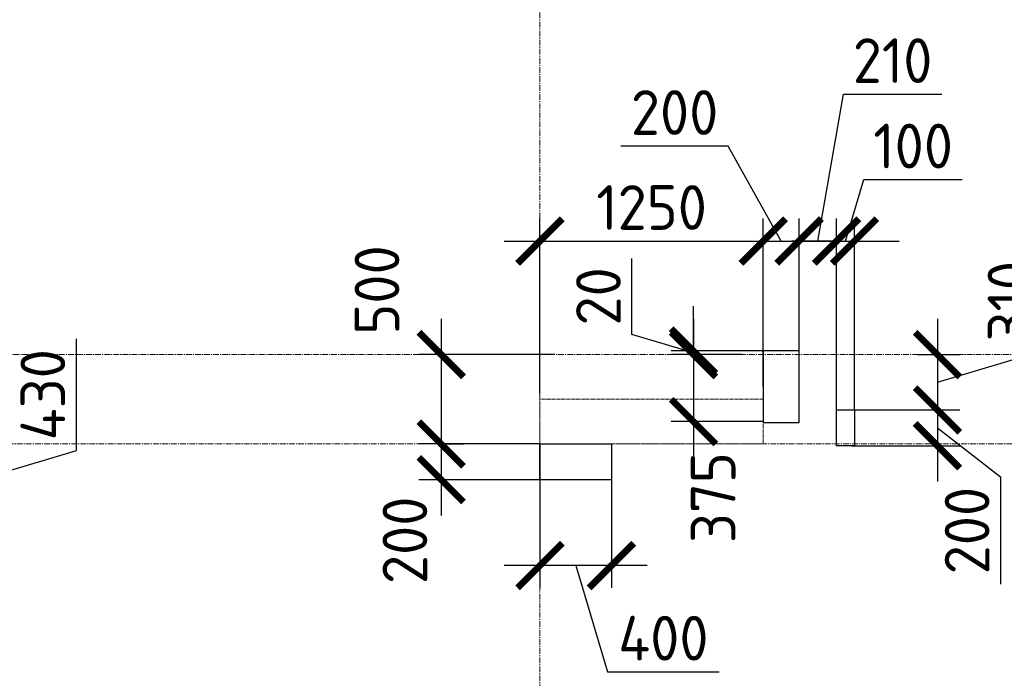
# Model space of a CAD drawing. Header units: millimetres. Extents: x 448962 to 1440104, y -326645 to -197113.
# Tile 27 of 256: x 520092 to 525602, y -255482 to -251798. Entities that reach past the tile are written whole.
import ezdxf

# ---------------------------------------------------------------- set-up
doc = ezdxf.new("R2010")
doc.units = ezdxf.units.MM
for name, pattern in [('01 Штриховая _4 мм_', [6, 3.5, -2.5]), ('______5', [1100, 800, -100, 100, -100]), ('осевая', [50.8, 31.75, -6.35, 6.35, -6.35])]:
    doc.linetypes.add(name, pattern=pattern)
for name, color, linetype, lineweight in [('ВК__отв в полу 1-2 эт', 6, 'Continuous', 25), ('Оси', 40, '______5', 18), ('РАЗМЕРЫ', 1, 'Continuous', 9), ('СТЕНЫ', 3, 'Continuous', 30)]:
    doc.layers.add(name, color=color, linetype=linetype, lineweight=lineweight)
doc.styles.add('GOST-2.304_Type-B', font='GOST_Common.ttf')
doc.styles.add('ГОСТ', font='GOST_Common.ttf')
doc.dimstyles.new('СПДС', dxfattribs={"dimscale": 100, "dimtxt": 2.5, "dimasz": 2.5, "dimexe": 1.25, "dimexo": 0, "dimtad": 1, "dimdec": 0, "dimtxsty": 'GOST-2.304_Type-B', "dimblk": 'ARCHTICK', "dimcen": 2.5, "dimdle": 2, "dimadec": 0, "dimazin": 2, "dimtfac": 0.75, "dimtdec": 0, "dimtmove": 1, "dimatfit": 3, "dimfxl": 1, "dimtolj": 1, "dimarcsym": 1})

# ---------------------------------------------------------------- blocks, each defined once
blk = doc.blocks.new('_ArchTick')
at = {"color": 0, "linetype": 'ByBlock', "const_width": 0.15}
blk.add_lwpolyline([(-0.5, -0.5), (0.5, 0.5)], dxfattribs=at)
blk = doc.blocks.new('*D40')
at = {"layer": 'DEFPOINTS', "color": 0, "transparency": 16777216}
for p in [(519343.1, -254171.3), (519303.3, -254601.3), (519815.6, -254601.3)]:
    blk.add_point(p, dxfattribs=at)
at = {"layer": 'РАЗМЕРЫ', "color": 0, "lineweight": -2, "transparency": 16777216}
for p, q in [((520409.4, -254208.2), (520409.4, -253583.2)), ((519815.6, -253971.3), (519815.6, -254801.3)), ((519343.1, -254171.3), (519940.6, -254171.3)), ((519815.6, -254386.3), (520409.4, -254208.2)), ((519303.3, -254601.3), (519940.6, -254601.3))]:
    blk.add_line(p, q, dxfattribs=at)
at = {"layer": 'РАЗМЕРЫ', "color": 0, "lineweight": -2, "transparency": 16777216, "xscale": 250, "yscale": 250, "zscale": 250}
for p, rotation in [((519815.6, -254171.3), 90), ((519815.6, -254601.3), 270)]:
    blk.add_blockref('_ArchTick', p, dxfattribs=dict(at, rotation=rotation))
at = {"layer": 'РАЗМЕРЫ', "color": 0, "lineweight": 0, "transparency": 16777216, "insert": (520221.9, -253895.7), "char_height": 250, "attachment_point": 5, "rotation": 90, "style": 'GOST-2.304_Type-B'}
blk.add_mtext('\\A1;430', dxfattribs=at)
blk = doc.blocks.new('*D56')
at = {"layer": 'DEFPOINTS', "color": 0, "transparency": 16777216}
for p in [(524253.2, -253035.8), (524253.2, -253851.3), (523003.4, -253889.6)]:
    blk.add_point(p, dxfattribs=at)
at = {"layer": 'РАЗМЕРЫ', "color": 0, "lineweight": -2, "transparency": 16777216}
for p, q in [((523003.4, -253889.6), (523003.4, -252910.8)), ((524253.2, -253851.3), (524253.2, -252910.8)), ((522803.4, -253035.8), (524453.2, -253035.8))]:
    blk.add_line(p, q, dxfattribs=at)
at = {"layer": 'РАЗМЕРЫ', "color": 0, "lineweight": -2, "transparency": 16777216, "xscale": 250, "yscale": 250, "zscale": 250, "rotation": 180}
blk.add_blockref('_ArchTick', (523003.4, -253035.8), dxfattribs=at)
at = {"layer": 'РАЗМЕРЫ', "color": 0, "lineweight": -2, "transparency": 16777216, "xscale": 250, "yscale": 250, "zscale": 250}
blk.add_blockref('_ArchTick', (524253.2, -253035.8), dxfattribs=at)
at = {"layer": 'РАЗМЕРЫ', "color": 0, "lineweight": 0, "transparency": 16777216, "insert": (523628.3, -252848.3), "char_height": 250, "attachment_point": 5, "style": 'GOST-2.304_Type-B'}
blk.add_mtext('\\A1;1250', dxfattribs=at)
blk = doc.blocks.new('*D57')
at = {"layer": 'DEFPOINTS', "color": 0, "transparency": 16777216}
for p in [(524453.2, -253035.8), (524253.2, -253851.3), (524453.2, -253851.1)]:
    blk.add_point(p, dxfattribs=at)
at = {"layer": 'РАЗМЕРЫ', "color": 0, "lineweight": -2, "transparency": 16777216}
for p, q in [((524056.9, -252504.5), (523456.9, -252504.5)), ((524353.2, -253035.8), (524056.9, -252504.5)), ((524253.2, -253851.3), (524253.2, -252910.8)), ((524453.2, -253851.1), (524453.2, -252910.8)), ((524053.2, -253035.8), (524653.2, -253035.8))]:
    blk.add_line(p, q, dxfattribs=at)
at = {"layer": 'РАЗМЕРЫ', "color": 0, "lineweight": -2, "transparency": 16777216, "xscale": 250, "yscale": 250, "zscale": 250, "rotation": 180}
blk.add_blockref('_ArchTick', (524253.2, -253035.8), dxfattribs=at)
at = {"layer": 'РАЗМЕРЫ', "color": 0, "lineweight": -2, "transparency": 16777216, "xscale": 250, "yscale": 250, "zscale": 250}
blk.add_blockref('_ArchTick', (524453.2, -253035.8), dxfattribs=at)
at = {"layer": 'РАЗМЕРЫ', "color": 0, "lineweight": 0, "transparency": 16777216, "insert": (523756.9, -252317), "char_height": 250, "attachment_point": 5, "style": 'GOST-2.304_Type-B'}
blk.add_mtext('\\A1;200', dxfattribs=at)
blk = doc.blocks.new('*D58')
at = {"layer": 'DEFPOINTS', "color": 0, "transparency": 16777216}
for p in [(524663.6, -253035.8), (524453.2, -253736.3), (524663.6, -253980.9)]:
    blk.add_point(p, dxfattribs=at)
at = {"layer": 'РАЗМЕРЫ', "color": 0, "lineweight": -2, "transparency": 16777216}
for p, q in [((524558.4, -253035.8), (524701.7, -252214.2)), ((524701.7, -252214.2), (525251.7, -252214.2)), ((524453.2, -253736.3), (524453.2, -252910.8)), ((524663.6, -253980.9), (524663.6, -252910.8)), ((524253.2, -253035.8), (524863.6, -253035.8))]:
    blk.add_line(p, q, dxfattribs=at)
at = {"layer": 'РАЗМЕРЫ', "color": 0, "lineweight": -2, "transparency": 16777216, "xscale": 250, "yscale": 250, "zscale": 250, "rotation": 180}
blk.add_blockref('_ArchTick', (524453.2, -253035.8), dxfattribs=at)
at = {"layer": 'РАЗМЕРЫ', "color": 0, "lineweight": -2, "transparency": 16777216, "xscale": 250, "yscale": 250, "zscale": 250}
blk.add_blockref('_ArchTick', (524663.6, -253035.8), dxfattribs=at)
at = {"layer": 'РАЗМЕРЫ', "color": 0, "lineweight": 0, "transparency": 16777216, "insert": (524976.7, -252026.7), "char_height": 250, "attachment_point": 5, "style": 'GOST-2.304_Type-B'}
blk.add_mtext('\\A1;210', dxfattribs=at)
blk = doc.blocks.new('*D59')
at = {"layer": 'DEFPOINTS', "color": 0, "transparency": 16777216}
for p in [(524763.6, -253035.8), (524663.6, -253174.1), (524763.6, -253980.9)]:
    blk.add_point(p, dxfattribs=at)
at = {"layer": 'РАЗМЕРЫ', "color": 0, "lineweight": -2, "transparency": 16777216}
for p, q in [((524713.6, -253035.8), (524816.7, -252692)), ((524816.7, -252692), (525366.7, -252692)), ((524663.6, -253174.1), (524663.6, -252910.8)), ((524763.6, -253980.9), (524763.6, -252910.8)), ((524663.6, -253035.8), (524413.6, -253035.8)), ((524663.6, -253035.8), (524763.6, -253035.8)), ((524663.6, -253035.8), (524763.6, -253035.8)), ((524763.6, -253035.8), (525013.6, -253035.8))]:
    blk.add_line(p, q, dxfattribs=at)
at = {"layer": 'РАЗМЕРЫ', "color": 0, "lineweight": -2, "transparency": 16777216, "xscale": 250, "yscale": 250, "zscale": 250}
blk.add_blockref('_ArchTick', (524663.6, -253035.8), dxfattribs=at)
at = {"layer": 'РАЗМЕРЫ', "color": 0, "lineweight": -2, "transparency": 16777216, "xscale": 250, "yscale": 250, "zscale": 250, "rotation": 180}
blk.add_blockref('_ArchTick', (524763.6, -253035.8), dxfattribs=at)
at = {"layer": 'РАЗМЕРЫ', "color": 0, "lineweight": 0, "transparency": 16777216, "insert": (525091.7, -252504.5), "char_height": 250, "attachment_point": 5, "style": 'GOST-2.304_Type-B'}
blk.add_mtext('\\A1;100', dxfattribs=at)
blk = doc.blocks.new('*D60')
at = {"layer": 'DEFPOINTS', "color": 0, "transparency": 16777216}
for p in [(524133.6, -253671.3), (523862.2, -254046.3), (524253.2, -254046.3)]:
    blk.add_point(p, dxfattribs=at)
at = {"layer": 'РАЗМЕРЫ', "color": 0, "lineweight": -2, "transparency": 16777216}
for p, q in [((523862.2, -253471.3), (523862.2, -254246.3)), ((524133.6, -253671.3), (523737.2, -253671.3)), ((524253.2, -254046.3), (523737.2, -254046.3))]:
    blk.add_line(p, q, dxfattribs=at)
at = {"layer": 'РАЗМЕРЫ', "color": 0, "lineweight": -2, "transparency": 16777216, "xscale": 250, "yscale": 250, "zscale": 250}
for p, rotation in [((523862.2, -253671.3), 90), ((523862.2, -254046.3), 270)]:
    blk.add_blockref('_ArchTick', p, dxfattribs=dict(at, rotation=rotation))
at = {"layer": 'РАЗМЕРЫ', "color": 0, "lineweight": 0, "transparency": 16777216, "insert": (523972.7, -254471.1), "char_height": 250, "attachment_point": 5, "rotation": 90, "style": 'GOST-2.304_Type-B'}
blk.add_mtext('\\A1;375', dxfattribs=at)
blk = doc.blocks.new('*D61')
at = {"layer": 'DEFPOINTS', "color": 0, "transparency": 16777216}
for p in [(525116.7, -253671.3), (524713.6, -253980.9), (525227.5, -253980.9)]:
    blk.add_point(p, dxfattribs=at)
at = {"layer": 'РАЗМЕРЫ', "color": 0, "lineweight": -2, "transparency": 16777216}
for p, q in [((525821.2, -253648), (525821.2, -253098)), ((525227.5, -253471.3), (525227.5, -254180.9)), ((525227.5, -253826.1), (525821.2, -253648)), ((525116.7, -253671.3), (525352.5, -253671.3)), ((524713.6, -253980.9), (525352.5, -253980.9))]:
    blk.add_line(p, q, dxfattribs=at)
at = {"layer": 'РАЗМЕРЫ', "color": 0, "lineweight": -2, "transparency": 16777216, "xscale": 250, "yscale": 250, "zscale": 250}
for p, rotation in [((525227.5, -253671.3), 90), ((525227.5, -253980.9), 270)]:
    blk.add_blockref('_ArchTick', p, dxfattribs=dict(at, rotation=rotation))
at = {"layer": 'РАЗМЕРЫ', "color": 0, "lineweight": 0, "transparency": 16777216, "insert": (525633.7, -253373), "char_height": 250, "attachment_point": 5, "rotation": 90, "style": 'GOST-2.304_Type-B'}
blk.add_mtext('\\A1;310', dxfattribs=at)
blk = doc.blocks.new('*D62')
at = {"layer": 'DEFPOINTS', "color": 0, "transparency": 16777216}
for p in [(524982.4, -253980.9), (524748, -254180.9), (525227.5, -254180.9)]:
    blk.add_point(p, dxfattribs=at)
at = {"layer": 'РАЗМЕРЫ', "color": 0, "lineweight": -2, "transparency": 16777216}
for p, q in [((525227.5, -253780.9), (525227.5, -254380.9)), ((524982.4, -253980.9), (525352.5, -253980.9)), ((525227.5, -254080.9), (525581, -254355.9)), ((524748, -254180.9), (525352.5, -254180.9)), ((525581, -254355.9), (525581, -254955.9))]:
    blk.add_line(p, q, dxfattribs=at)
at = {"layer": 'РАЗМЕРЫ', "color": 0, "lineweight": -2, "transparency": 16777216, "xscale": 250, "yscale": 250, "zscale": 250}
for p, rotation in [((525227.5, -253980.9), 90), ((525227.5, -254180.9), 270)]:
    blk.add_blockref('_ArchTick', p, dxfattribs=dict(at, rotation=rotation))
at = {"layer": 'РАЗМЕРЫ', "color": 0, "lineweight": 0, "transparency": 16777216, "insert": (525393.5, -254655.9), "char_height": 250, "attachment_point": 5, "rotation": 90, "style": 'GOST-2.304_Type-B'}
blk.add_mtext('\\A1;200', dxfattribs=at)
blk = doc.blocks.new('оси плит')
at = {"layer": 'Оси', "color": 16, "linetype": 'осевая', "lineweight": 0, "transparency": 33554687}
for p, q in [((527342.3, -202894.1), (527342.3, -231285.8)), ((519570.9, -208617.4), (573160.2, -208617.4)), ((520148.3, -209117.4), (572483.7, -209117.4))]:
    blk.add_line(p, q, dxfattribs=at)
blk = doc.blocks.new('стены  тп')
at = {"layer": 'СТЕНЫ', "color": 251, "linetype": '01 Штриховая _4 мм_', "lineweight": 0, "true_color": 0x636466}
for p, q in [((548062.1, -320375.7, 3100), (546812.3, -320375.7, 3100)), ((546812.3, -320375.7, 3100), (546812.3, -320625.7, 3100)), ((548062.1, -320625.7, 3100), (548062.1, -320375.7, 3100)), ((546812.3, -320625.7, 3100), (548062.1, -320625.7, 3100))]:
    blk.add_line(p, q, dxfattribs=at)
blk = doc.blocks.new('отверстия новые')
at = {"layer": 'ВК__отв в полу 1-2 эт', "color": 5, "lineweight": 30}
blk.add_lwpolyline([(680743.8, -395419.8), (680943.8, -395419.8), (680943.8, -395019.4), (680743.8, -395019.4)], close=True, dxfattribs=at)
at = {"layer": 'ВК__отв в полу 1-2 эт', "color": 5, "lineweight": 30, "ltscale": 100}
for points in [[(679494, -395739.8), (679494, -395739.8), (679494, -395539.8), (679494, -395539.8)], [(679894, -395739.8), (679494, -395739.8), (679494, -395539.8), (679894, -395539.8)], [(679494, -395739.8), (679494, -395739.8), (679494, -395539.8), (679494, -395539.8)], [(679894, -395739.8), (679494, -395739.8), (679494, -395539.8), (679894, -395539.8)]]:
    blk.add_lwpolyline(points, close=True, dxfattribs=at)
blk = doc.blocks.new('*D819')
at = {"layer": 'DEFPOINTS', "color": 0, "transparency": 16777216}
for p in [(523003.3, -254171.3), (522451, -254371.3), (523003.3, -254371.3)]:
    blk.add_point(p, dxfattribs=at)
at = {"layer": 'РАЗМЕРЫ', "color": 0, "lineweight": -2, "transparency": 16777216}
for p, q in [((522451, -253971.3), (522451, -254571.3)), ((523003.3, -254171.3), (522326, -254171.3)), ((523003.3, -254371.3), (522326, -254371.3))]:
    blk.add_line(p, q, dxfattribs=at)
at = {"layer": 'РАЗМЕРЫ', "color": 0, "lineweight": -2, "transparency": 16777216, "xscale": 250, "yscale": 250, "zscale": 250}
for p, rotation in [((522451, -254171.3), 90), ((522451, -254371.3), 270)]:
    blk.add_blockref('_ArchTick', p, dxfattribs=dict(at, rotation=rotation))
at = {"layer": 'РАЗМЕРЫ', "color": 0, "lineweight": 0, "transparency": 16777216, "insert": (522247.9, -254710.2), "char_height": 250, "attachment_point": 5, "rotation": 90, "style": 'GOST-2.304_Type-B'}
blk.add_mtext('\\A1;200', dxfattribs=at)
blk = doc.blocks.new('*D820')
at = {"layer": 'DEFPOINTS', "color": 0, "transparency": 16777216}
for p in [(523003.4, -254371.3), (523403.3, -254371.3), (523003.4, -254851.5)]:
    blk.add_point(p, dxfattribs=at)
at = {"layer": 'РАЗМЕРЫ', "color": 0, "lineweight": -2, "transparency": 16777216}
for p, q in [((523003.4, -254371.3), (523003.4, -254976.5)), ((523403.3, -254371.3), (523403.3, -254976.5)), ((523603.3, -254851.5), (522803.4, -254851.5)), ((523203.4, -254851.5), (523381.5, -255445.2)), ((523381.5, -255445.2), (524006.5, -255445.2))]:
    blk.add_line(p, q, dxfattribs=at)
at = {"layer": 'РАЗМЕРЫ', "color": 0, "lineweight": -2, "transparency": 16777216, "xscale": 250, "yscale": 250, "zscale": 250, "rotation": 180}
blk.add_blockref('_ArchTick', (523003.4, -254851.5), dxfattribs=at)
at = {"layer": 'РАЗМЕРЫ', "color": 0, "lineweight": -2, "transparency": 16777216, "xscale": 250, "yscale": 250, "zscale": 250}
blk.add_blockref('_ArchTick', (523403.3, -254851.5), dxfattribs=at)
at = {"layer": 'РАЗМЕРЫ', "color": 0, "lineweight": 0, "transparency": 16777216, "insert": (523694, -255257.7), "char_height": 250, "attachment_point": 5, "style": 'GOST-2.304_Type-B'}
blk.add_mtext('\\A1;400', dxfattribs=at)
blk = doc.blocks.new('*D821')
at = {"layer": 'DEFPOINTS', "color": 0, "transparency": 16777216}
for p in [(523086.2, -253671.3), (522451, -254171.3), (522451, -254171.3)]:
    blk.add_point(p, dxfattribs=at)
at = {"layer": 'РАЗМЕРЫ', "color": 0, "lineweight": -2, "transparency": 16777216}
for p, q in [((522451, -253471.3), (522451, -254371.3)), ((523086.2, -253671.3), (522326, -253671.3)), ((522451, -254171.3), (522576, -254171.3))]:
    blk.add_line(p, q, dxfattribs=at)
at = {"layer": 'РАЗМЕРЫ', "color": 0, "lineweight": -2, "transparency": 16777216, "xscale": 250, "yscale": 250, "zscale": 250}
for p, rotation in [((522451, -253671.3), 90), ((522451, -254171.3), 270)]:
    blk.add_blockref('_ArchTick', p, dxfattribs=dict(at, rotation=rotation))
at = {"layer": 'РАЗМЕРЫ', "color": 0, "lineweight": 0, "transparency": 16777216, "insert": (522091.7, -253309.8), "char_height": 250, "attachment_point": 5, "rotation": 90, "style": 'GOST-2.304_Type-B'}
blk.add_mtext('\\A1;500', dxfattribs=at)
blk = doc.blocks.new('отвестия ов')
at = {"color": 3, "lineweight": 30}
for points in [[(4357294.8, -1445463.1), (4357194.8, -1445463.1), (4357194.8, -1445263.1), (4357294.8, -1445263.1)], [(4357194.8, -1445263.1), (4357294.8, -1445263.1), (4357294.8, -1445463.1), (4357194.8, -1445463.1)]]:
    blk.add_lwpolyline(points, close=True, dxfattribs=at)
blk = doc.blocks.new('*D1032')
at = {"layer": 'DEFPOINTS', "color": 0, "transparency": 16777216}
for p in [(523862.2, -253650.9), (524133.6, -253671.3), (524253.2, -253650.9)]:
    blk.add_point(p, dxfattribs=at)
at = {"layer": 'РАЗМЕРЫ', "color": 0, "lineweight": -2, "transparency": 16777216}
for p, q in [((523518.4, -253558), (523518.4, -253133)), ((523862.2, -253650.9), (523862.2, -253400.9)), ((523862.2, -253661.1), (523518.4, -253558)), ((524253.2, -253650.9), (523737.2, -253650.9)), ((524133.6, -253671.3), (523737.2, -253671.3)), ((523862.2, -253671.3), (523862.2, -253650.9)), ((523862.2, -253671.3), (523862.2, -253650.9)), ((523862.2, -253671.3), (523862.2, -253921.3))]:
    blk.add_line(p, q, dxfattribs=at)
at = {"layer": 'РАЗМЕРЫ', "color": 0, "lineweight": -2, "transparency": 16777216, "xscale": 250, "yscale": 250, "zscale": 250}
for p, rotation in [((523862.2, -253650.9), 270), ((523862.2, -253671.3), 90)]:
    blk.add_blockref('_ArchTick', p, dxfattribs=dict(at, rotation=rotation))
at = {"layer": 'РАЗМЕРЫ', "color": 0, "lineweight": 0, "transparency": 16777216, "insert": (523330.9, -253345.5), "char_height": 250, "attachment_point": 5, "rotation": 90, "style": 'GOST-2.304_Type-B'}
blk.add_mtext('\\A1;20', dxfattribs=at)

msp = doc.modelspace()

# ---------------------------------------------------------------- block references
at = {"layer": 'РАЗМЕРЫ'}
for name, p in [('оси плит', (-4338.8, -45053.9)), ('стены  тп', (-23809, 66454.4, -3100)), ('отверстия новые', (-156490.7, 141368.5))]:
    msp.add_blockref(name, p, dxfattribs=at)
at = {"layer": 'РАЗМЕРЫ', "color": 7, "lineweight": 20}
msp.add_blockref('отвестия ов', (-3832531.2, 1191282.2), dxfattribs=at)

# ---------------------------------------------------------------- texts
note = msp.add_mtext_dynamic_manual_height_columns('\\pi1250;{\\H1.5152x;Общие указания :\\P}Настоящий подраздел разработан в составе рабочей документации на строительство объекта {\\H2.4344x; }"Строительство жилого комплекса со встроенными помещениями общественного-делового и коммерческого {\\H1.3552x; }назначения по адресу: г. Чита, ул. 1-я Коллективная. Жилой дом со встроенными помещениями {\\H1.71569x; }общественно-делового и коммерческого назначения на первом этаже здания и встроенно-пристроенным {\\H1.59543x; }поликлиническим учреждением (поз. 2.2-2.3){\\H1.73486x; }\\P1.^I" Решения рабочей Документации разработаны на основании:{\\H1.67588x; }\\Pзадания на проектирование, выданного заказчиком;{\\H1.60804x; }\\P-^Iрешений стадии "Проектная Документация (проект №24-04-КР.2)"{\\H1.73065x; }\\Pразработанных ООО "Комплексная проектно-сопроводительная компания", утвержденных {\\H1.67728x; }заказчиком;{\\H1.60757x; }\\PВ соответствии с требованиями нормативных документов:{\\H1.63081x; }\\P-^IФЗ №184 "О техническом регулировании";{\\H1.62306x; }\\P-^IФЗ №123 "Технический регламент о требованиях пожарной безопасности";{\\H1.62565x; }\\P-^IСП 20.13330.2016 "Нагрузки и воздействия",{\\H1.62478x; }\\P-^IСП 63.13330.2018 "Бетонные и железобетонные конструкции. Основные положения".{\\H1.62507x; }\\P-^IСП 22.13330.2016 "Основания зданий и сооружений";{\\H1.62498x; }\\P-^IСП 45.13330.2017 "Земляные сооружения, основания и фундаменты".{\\H1.62501x; }\\P2.^IПри работах по устройству монолитных конструкций руководствоваться СП 70.13330.2012 {\\H1.625x; }"Несущие и ограждающие конструкции".{\\H1.625x; }\\P3.^IЗа относительную отметку 0,000 принята отметка чистого пола первого этажа, {\\H1.625x; }соответствующая абсолютной отметке 648,00 в Балтийской системе высот.{\\H1.625x; }\\P4.^IПеречень видов работ, Зля которых необходимо составлять акты освидетельствования {\\H1.625x; }скрытых работ: {\\H1.625x; }\\PБетонные и железобетонные конструкции монолитные:{\\H1.625x; }\\Pармирование; защитные слои,- анкеровка арматуры; установка закладных деталей.{\\H1.625x; }\\PМонтаж сборных железобетонных и бетонных конструкций:{\\H1.625x; }\\Pсварка и антикоррозионное покрыт при отсутствии актов освиветельствования превшествующих {\\H1.625x; }скрытых работ во всех случаях.{\\H1.625x; }\\P1. Железобетонные конструкции разработаны в соответствии СП 22.13330.2016 "Основания зданий и {\\H1.62576x; }сооружений", СП 63.13330.2018 "Бетонные и железобетонные конструкции. Общие положения".{\\H1.62541x; }\\P2. Несущие конструкции здания рассчитаны и запроектированы для данных геологических условий. {\\H1.62486x; }\\P3. Арматура класса А240 и А500С по ГОСТ Р 34028-2016, материал монолитных конструкций ниже {\\H1.62505x; }нуля - бетон тяжелый класса В25 по ГОСТ 26633-2015.{\\H1.62498x; }\\P4. Работы по бетонированию монолитных конструкций вести в соответствии со СП 70.13330.2012 {\\H1.62501x; }"Несущие и ограждающие конструкции".{\\H1.625x; }\\P5. Все строительно-монтажные работы необходимо выполнять в соответствии со СНиП 12-03-2001 {\\H1.625x; }"Безопасность труда в строительстве. Часть 1. Общие требования.", Безопасность труда в строительстве. {\\H1.625x; }Часть 2. Строительное производство". Строительство здания должно производиться в соответствии с {\\H1.625x; }проектом производства работ (ППР).{\\H1.725x; }\\PПри отсутствии ППР производство строительно-монтажных работ запрещается.{\\H1.67917x; }\\P6. Бетон конструкции должны удовлетворять требованиям ГОСТ 26633-2015, ГОСТ 25192-2012.{\\H1.60694x; }\\P7. Бетон следует укладывать в бетонные конструкции горизонтальными слоями одинаковой {\\H1.63102x; }толщины без разрывов, с последовательным направлением укладки в одну сторону во всех слоях.{\\H1.62299x; }\\P8. В начальный период твердения бетон необходимо защищать от попадания атмосферных осадков {\\H1.62567x; }или потерь влаги.{\\H1.62478x; }\\P9. При перерывах в бетонировании устраивать рабочие швы бетонирования. Места рабочих швов {\\H1.62507x; }бетонирования разработать в ППР и согласовать с авторским надзором. С поверхности рабочих швов {\\H1.62498x; }удалить цементную плёнку металлическими щётками с последующей поливкой водой. В рабочем шве {\\H1.62501x; }устанавливать вертикальные сетки из проволоки ячейкой 50x50мм. Поверхность рабочих швов должна быть {\\H1.625x; }перпендикулярна поверхности плиты. {\\H1.625x; }\\P10. Арматурные изделия изготавливать в соответствии с ГОСТ Р 57997-2017, ГОСТ 5264-80, ГОСТ {\\H1.625x; }14098-2014.{\\H1.625x; }\\P11. Плоские сетки и каркасы изготавливать с помощью контактной точечной сварки (кроме {\\H1.725x; }оговоренных случаев).{\\H1.77917x; }\\P12. Расчётные сопротивления сборных соединений и материалы для сборки принимать по табл. Г1, Г2 {\\H1.66111x; }СП 52-101-2003.{\\H1.61296x; }\\P13. Стыки арматурных стержней должны иметь длину перепуска (нахлёстка) не менее указанной в {\\H1.72901x; }проекте. В неоговоренных случаях длину стыка рабочей арматуры внахлёстку без сварки принимать по {\\H1.67783x; }п.8.3.27 СП 52-101-2003. {\\H1.60739x; }\\P14. Толщина защитного слоя бетона для рабочей арматуры должна соответствовать значениям, {\\H1.63087x; }указанным в проекте. {\\H1.62304x; }\\PВ неоговоренных случаях принимать не менее 25мм.{\\H1.62565x; }\\P{\\H1.62478x; }', width=16929.188, gutter_width=1000, heights=[39809.3, 0], dxfattribs=dict(insert=(470783.2, -245157.9), char_height=250, attachment_point=1, style='ГОСТ'))
for column, words in zip(note.columns.linked_columns, ['\\pi1250;15. Уход за свежеуложенным бетоном начинать сразу после укладки бетонной смеси и осуществлять до достижения прочности бетона не менее 70% от проектной.{\\H1.83409x; }\\P16. Распалубку плит  осуществлять по достижении прочности бетона не менее 80% от проектной.{\\H1.55672x; }\\P17. Два крайних арматурных стержня, расположенных по контуру плиты, привязать ко всем {\\H1.64842x; }стержням в местах пересечений.{\\H1.61719x; }\\P18. В процессе производства работ предусмотреть мероприятия по противопожарной защите и {\\H1.6276x; }контролю за выполнением правил пожарной безопасности на всех этапах строительства.{\\H1.62413x; }\\P19. Все работы Выполнять по проекту производства работ (ППР), согласованному с организациями, {\\H1.72529x; }ответственными за эксплуатацию существующих инженерных сетей и дорог на существующей площадке.{\\H1.67907x; }\\P20. Проект рассчитан на производство работ в период положительных температур. В случае {\\H1.60698x; }выполнения работ при отрицательных температурах необходимо выполнять требования СНиП часть 3 по {\\H1.63101x; }производству работ и ППР.{\\H1.623x; }\\P21. При минимальной температуре воздуха до минус 15°С допускается:{\\H1.62567x; }\\P - выдерживание бетона в конструкции методом термоса, при предварительном разогреве бетонной {\\H1.62478x; }смеси, {\\H1.62507x; }\\P -форсированный электроразогрев бетона в конструкции с повторным уплотнением.{\\H1.62498x; }\\PПри минимальной температуре воздуха до минус 25°С допускается:{\\H1.62501x; }\\P -обогрев бетона в греющей опалубке с помощью низкотемпературных электронагревателей,{\\H1.625x; }\\P -электродный сквозной прогреб бетона,{\\H1.625x; }\\P -электрообогрев с помощью греющего провода.{\\H1.625x; }']):
    column.text = words

# ---------------------------------------------------------------- dimensions: what is measured, and where the dimension line sits
at = {"layer": 'РАЗМЕРЫ', "color": 1, "lineweight": 0}
for base, p1, p2, picture, middle in [((524663.6, -253035.8), (524453.2, -253736.3), (524663.6, -253980.9), '*D58', (524764.2, -252214.2)), ((524453.2, -253035.8), (524253.2, -253851.3), (524453.2, -253851.1), '*D57', (523994.4, -252504.5))]:
    dim = msp.add_linear_dim(base=base, p1=p1, p2=p2, dimstyle='СПДС', override={"dimrnd": 5}, dxfattribs=at)
    dim.commit()
    dim.dimension.update_dxf_attribs({"geometry": picture, "text_midpoint": middle, "dimtype": 160})
for base, p1, p2, picture, middle in [((524763.6, -253035.8), (524663.6, -253174.1), (524763.6, -253980.9), '*D59', (524879.2, -252504.5)), ((524253.2, -253035.8), (523003.4, -253889.6), (524253.2, -253851.3), '*D56', (523628.3, -252848.3)), ((523003.4, -254851.5), (523403.3, -254371.3), (523003.4, -254371.3), '*D820', (523444, -255257.7))]:
    dim = msp.add_linear_dim(base=base, p1=p1, p2=p2, dimstyle='СПДС', override={"dimrnd": 5}, dxfattribs=at)
    dim.commit()
    dim.dimension.update_dxf_attribs({"geometry": picture, "text_midpoint": middle})
for base, p1, p2, picture, middle in [((522451, -254171.3), (523086.2, -253671.3), (522451, -254171.3), '*D821', (522279.2, -253309.8)), ((523862.2, -254046.3), (524133.6, -253671.3), (524253.2, -254046.3), '*D60', (524160.2, -254471.1)), ((525227.5, -254180.9), (524982.4, -253980.9), (524748, -254180.9), '*D62', (525581, -254418.4)), ((522451, -254371.3), (523003.3, -254171.3), (523003.3, -254371.3), '*D819', (522435.4, -254710.2))]:
    dim = msp.add_linear_dim(base=base, p1=p1, p2=p2, angle=90, dimstyle='СПДС', override={"dimrnd": 5}, dxfattribs=at)
    dim.commit()
    dim.dimension.update_dxf_attribs({"geometry": picture, "text_midpoint": middle, "dimtype": 160})
for base, p1, p2, picture, middle in [((525227.5, -253980.9), (525116.7, -253671.3), (524713.6, -253980.9), '*D61', (525633.7, -253585.5)), ((523862.2, -253650.9), (524133.6, -253671.3), (524253.2, -253650.9), '*D1032', (523330.9, -253495.5)), ((519815.6, -254601.3), (519343.1, -254171.3), (519303.3, -254601.3), '*D40', (520221.9, -254145.7))]:
    dim = msp.add_linear_dim(base=base, p1=p1, p2=p2, angle=90, dimstyle='СПДС', override={"dimrnd": 5}, dxfattribs=at)
    dim.commit()
    dim.dimension.update_dxf_attribs({"geometry": picture, "text_midpoint": middle})

doc.saveas('drawing.dxf')
